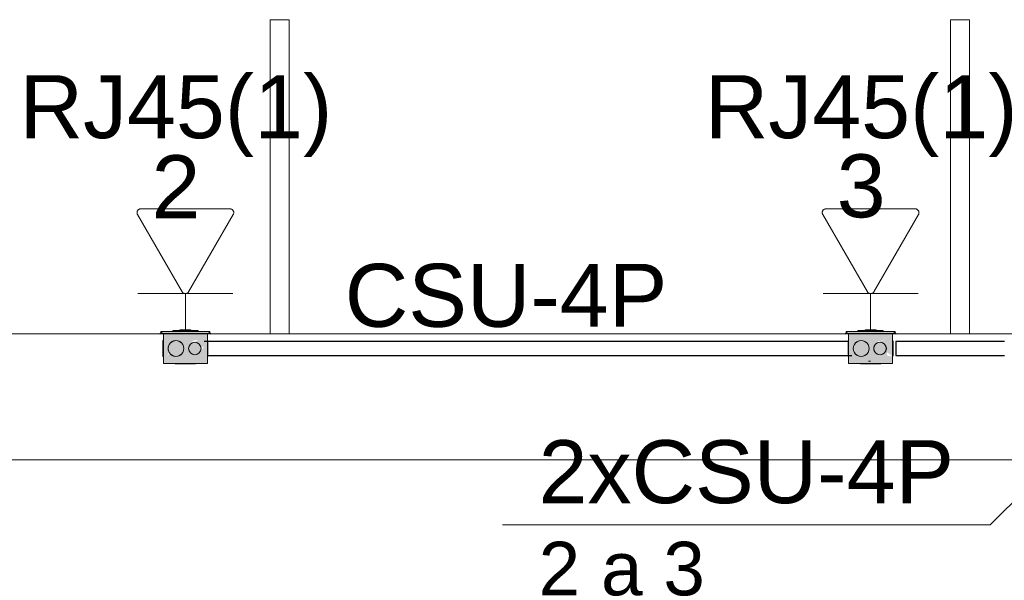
# Model space of a CAD drawing. Header units: millimetres. Extents: x 4476663 to 4477054, y -30323851 to -30323414.
# Tile 229 of 256: x 4476925.61 to 4476928.73, y -30323537.37 to -30323535.59. Entities that reach past the tile are written whole.
import ezdxf

# ---------------------------------------------------------------- set-up
doc = ezdxf.new("R2010")
doc.units = ezdxf.units.MM
doc.linetypes.add('NULL', pattern=[0])
for name, color, linetype, lineweight in [('CE-Caixa', 9, 'Continuous', 18), ('CE-Condutos (Baixa)', 6, 'Continuous', 25), ('CE-PT Dados', 7, 'Continuous', 5), ('CE-Textos fios', 7, 'Continuous', 9), ('IFC-Caixa de passagem-Contorno', 44, 'Continuous', 5), ('IFC-Parede padrão-Contorno', 44, 'Continuous', 5), ('IFC-Parede-Contorno', 42, 'Continuous', 5), ('Textos', 7, 'Continuous', 9)]:
    doc.layers.add(name, color=color, linetype=linetype, lineweight=lineweight)
doc.styles.add('ARIAL', font='arial.ttf')

msp = doc.modelspace()

# ---------------------------------------------------------------- hatches: boundary and pattern name
at = {"layer": 'CE-Caixa', "linetype": 'Continuous'}
for points in [[(4476926.2049, -30323536.5798), (4476926.0589, -30323536.5798), (4476926.052, -30323536.5858), (4476926.212, -30323536.5858)], [(4476926.1561, -30323536.6083), (4476926.1724, -30323536.6058), (4476926.2019, -30323536.5858), (4476926.0619, -30323536.5858), (4476926.0619, -30323536.6808), (4476926.0944, -30323536.6587), (4476926.0787, -30323536.6505), (4476926.0743, -30323536.6583), (4476926.0905, -30323536.6083), (4476926.0943, -30323536.6222), (4476926.102, -30323536.6083), (4476926.1144, -30323536.6195), (4476926.1216, -30323536.6186), (4476926.1154, -30323536.644), (4476926.1423, -30323536.6262)], [(4476926.1069, -30323536.6552), (4476926.0991, -30323536.6555), (4476926.0619, -30323536.6808), (4476926.2019, -30323536.6808), (4476926.2019, -30323536.6276), (4476926.195, -30323536.6227), (4476926.1827, -30323536.6396), (4476926.1814, -30323536.6292), (4476926.2019, -30323536.6276), (4476926.2019, -30323536.6137), (4476926.1967, -30323536.601), (4476926.1943, -30323536.6083), (4476926.2019, -30323536.6083), (4476926.2019, -30323536.5858), (4476926.1069, -30323536.6502), (4476926.1069, -30323536.6552), (4476926.1324, -30323536.6356)], [(4476926.1494, -30323536.5798), (4476926.1723, -30323536.5758), (4476926.0915, -30323536.5758), (4476926.0915, -30323536.5798)], [(4476926.1144, -30323536.5758), (4476926.1472, -30323536.5758), (4476926.1494, -30323536.5738), (4476926.1144, -30323536.5738)], [(4476928.3815, -30323536.5798), (4476928.2355, -30323536.5798), (4476928.2286, -30323536.5858), (4476928.3886, -30323536.5858)], [(4476928.3329, -30323536.6095), (4476928.3385, -30323536.6118), (4476928.3785, -30323536.5858), (4476928.2385, -30323536.5858), (4476928.2385, -30323536.6808), (4476928.2717, -30323536.6583), (4476928.2612, -30323536.6437), (4476928.2553, -30323536.6462), (4476928.2672, -30323536.6083), (4476928.291, -30323536.611), (4476928.2922, -30323536.6439), (4476928.319, -30323536.6262)], [(4476928.3473, -30323536.6544), (4476928.3619, -30323536.6589), (4476928.3601, -30323536.6453), (4476928.3785, -30323536.6586), (4476928.3785, -30323536.5858), (4476928.3405, -30323536.6116), (4476928.3519, -30323536.648), (4476928.3569, -30323536.6257), (4476928.3559, -30323536.6433), (4476928.3359, -30323536.6529), (4476928.3405, -30323536.6116), (4476928.2888, -30323536.6467), (4476928.2885, -30323536.6599), (4476928.2765, -30323536.655), (4476928.2385, -30323536.6808), (4476928.3785, -30323536.6808), (4476928.3785, -30323536.6586)], [(4476928.3489, -30323536.5758), (4476928.2681, -30323536.5758), (4476928.2681, -30323536.5798), (4476928.3195, -30323536.5798)], [(4476928.3239, -30323536.5758), (4476928.326, -30323536.5738), (4476928.291, -30323536.5738), (4476928.291, -30323536.5758)], [(4476926.1084, -30323536.6574), (4476926.1236, -30323536.6458), (4476926.1261, -30323536.6268), (4476926.1144, -30323536.6116), (4476926.0954, -30323536.6091), (4476926.0803, -30323536.6208), (4476926.0778, -30323536.6397), (4476926.0894, -30323536.6549)], [(4476926.1792, -30323536.6433), (4476926.1792, -30323536.6233), (4476926.1619, -30323536.6133), (4476926.1446, -30323536.6233), (4476926.1446, -30323536.6433), (4476926.1619, -30323536.6533)], [(4476928.285, -30323536.6574), (4476928.3002, -30323536.6458), (4476928.3027, -30323536.6268), (4476928.291, -30323536.6116), (4476928.2721, -30323536.6091), (4476928.2569, -30323536.6208), (4476928.2544, -30323536.6397), (4476928.266, -30323536.6549)], [(4476928.3559, -30323536.6433), (4476928.3559, -30323536.6233), (4476928.3385, -30323536.6133), (4476928.3212, -30323536.6233), (4476928.3212, -30323536.6433), (4476928.3385, -30323536.6533)], [(4476926.1569, -30323536.6822), (4476926.1569, -30323536.6808), (4476926.1069, -30323536.6822)]]:
    msp.add_hatch(color=163, dxfattribs=at).paths.add_polyline_path(points)

# ---------------------------------------------------------------- linework, layer by layer
at = {"layer": 'CE-Caixa'}
for p, q in [((4476926.0589, -30323536.5798), (4476926.052, -30323536.5858)), ((4476926.052, -30323536.5858), (4476926.0619, -30323536.5858)), ((4476926.0915, -30323536.5798), (4476926.0589, -30323536.5798)), ((4476926.0619, -30323536.5858), (4476926.0915, -30323536.5858)), ((4476926.0619, -30323536.5858), (4476926.0619, -30323536.6001)), ((4476926.0695, -30323536.5858), (4476926.0619, -30323536.5858)), ((4476926.0915, -30323536.5858), (4476926.0695, -30323536.5858)), ((4476926.0915, -30323536.5758), (4476926.0915, -30323536.5798)), ((4476926.1144, -30323536.5758), (4476926.0915, -30323536.5758)), ((4476926.1144, -30323536.5798), (4476926.0915, -30323536.5798)), ((4476926.0915, -30323536.5858), (4476926.1144, -30323536.5858)), ((4476926.0988, -30323536.5858), (4476926.0915, -30323536.5858)), ((4476926.1144, -30323536.5858), (4476926.0988, -30323536.5858)), ((4476926.1494, -30323536.5738), (4476926.1144, -30323536.5738)), ((4476926.1144, -30323536.5738), (4476926.1144, -30323536.5758)), ((4476926.1494, -30323536.5758), (4476926.1144, -30323536.5758)), ((4476926.1494, -30323536.5798), (4476926.1144, -30323536.5798)), ((4476926.1144, -30323536.5858), (4476926.1494, -30323536.5858)), ((4476926.1494, -30323536.5858), (4476926.1144, -30323536.5858)), ((4476926.1494, -30323536.5758), (4476926.1494, -30323536.5738)), ((4476926.1723, -30323536.5758), (4476926.1494, -30323536.5758)), ((4476926.1723, -30323536.5798), (4476926.1494, -30323536.5798)), ((4476926.1494, -30323536.5858), (4476926.1723, -30323536.5858)), ((4476926.1601, -30323536.5858), (4476926.1494, -30323536.5858)), ((4476926.1723, -30323536.5858), (4476926.1601, -30323536.5858)), ((4476926.1723, -30323536.5798), (4476926.1723, -30323536.5758)), ((4476926.2049, -30323536.5798), (4476926.1723, -30323536.5798)), ((4476926.1723, -30323536.5858), (4476926.2019, -30323536.5858)), ((4476926.1734, -30323536.5858), (4476926.1723, -30323536.5858)), ((4476926.1912, -30323536.5858), (4476926.1734, -30323536.5858)), ((4476926.2019, -30323536.5858), (4476926.1912, -30323536.5858)), ((4476926.2019, -30323536.5858), (4476926.212, -30323536.5858)), ((4476926.2019, -30323536.5886), (4476926.2019, -30323536.5858)), ((4476926.212, -30323536.5858), (4476926.2049, -30323536.5798)), ((4476928.2355, -30323536.5798), (4476928.2286, -30323536.5858)), ((4476928.2286, -30323536.5858), (4476928.2385, -30323536.5858)), ((4476928.2681, -30323536.5798), (4476928.2355, -30323536.5798)), ((4476928.2385, -30323536.5858), (4476928.2681, -30323536.5858)), ((4476928.2385, -30323536.5858), (4476928.2385, -30323536.6001)), ((4476928.2461, -30323536.5858), (4476928.2385, -30323536.5858)), ((4476928.2486, -30323536.5858), (4476928.2461, -30323536.5858)), ((4476928.2681, -30323536.5858), (4476928.2486, -30323536.5858)), ((4476928.2681, -30323536.5758), (4476928.2681, -30323536.5798)), ((4476928.291, -30323536.5758), (4476928.2681, -30323536.5758)), ((4476928.291, -30323536.5798), (4476928.2681, -30323536.5798)), ((4476928.2681, -30323536.5858), (4476928.291, -30323536.5858)), ((4476928.2755, -30323536.5858), (4476928.2681, -30323536.5858)), ((4476928.291, -30323536.5858), (4476928.2755, -30323536.5858)), ((4476928.291, -30323536.5738), (4476928.291, -30323536.5758)), ((4476928.326, -30323536.5738), (4476928.291, -30323536.5738)), ((4476928.326, -30323536.5758), (4476928.291, -30323536.5758)), ((4476928.326, -30323536.5798), (4476928.291, -30323536.5798)), ((4476928.291, -30323536.5858), (4476928.326, -30323536.5858)), ((4476928.326, -30323536.5858), (4476928.291, -30323536.5858)), ((4476928.326, -30323536.5758), (4476928.326, -30323536.5738)), ((4476928.3489, -30323536.5758), (4476928.326, -30323536.5758)), ((4476928.3489, -30323536.5798), (4476928.326, -30323536.5798)), ((4476928.326, -30323536.5858), (4476928.3489, -30323536.5858)), ((4476928.3367, -30323536.5858), (4476928.326, -30323536.5858)), ((4476928.3489, -30323536.5858), (4476928.3367, -30323536.5858)), ((4476928.3489, -30323536.5798), (4476928.3489, -30323536.5758)), ((4476928.3815, -30323536.5798), (4476928.3489, -30323536.5798)), ((4476928.3489, -30323536.5858), (4476928.3785, -30323536.5858)), ((4476928.35, -30323536.5858), (4476928.3489, -30323536.5858)), ((4476928.3678, -30323536.5858), (4476928.35, -30323536.5858)), ((4476928.3785, -30323536.5858), (4476928.3678, -30323536.5858)), ((4476928.3785, -30323536.5858), (4476928.3886, -30323536.5858)), ((4476928.3785, -30323536.5885), (4476928.3785, -30323536.5858)), ((4476928.3886, -30323536.5858), (4476928.3815, -30323536.5798)), ((4476926.0603, -30323536.6083), (4476926.0603, -30323536.6091)), ((4476926.0619, -30323536.6083), (4476926.0603, -30323536.6083)), ((4476926.0603, -30323536.6091), (4476926.0603, -30323536.6116)), ((4476926.0603, -30323536.6116), (4476926.0603, -30323536.6156)), ((4476926.0603, -30323536.6156), (4476926.0603, -30323536.6208)), ((4476926.0619, -30323536.6001), (4476926.0619, -30323536.6058)), ((4476926.0619, -30323536.6058), (4476926.0619, -30323536.6083)), ((4476926.0619, -30323536.6083), (4476926.0619, -30323536.6265)), ((4476926.0842, -30323536.6156), (4476926.0803, -30323536.6208)), ((4476926.0894, -30323536.6116), (4476926.0842, -30323536.6156)), ((4476926.0954, -30323536.6091), (4476926.0894, -30323536.6116)), ((4476926.1019, -30323536.6083), (4476926.0954, -30323536.6091)), ((4476926.1084, -30323536.6091), (4476926.1019, -30323536.6083)), ((4476926.1144, -30323536.6116), (4476926.1084, -30323536.6091)), ((4476926.1196, -30323536.6156), (4476926.1144, -30323536.6116)), ((4476926.1236, -30323536.6208), (4476926.1196, -30323536.6156)), ((4476926.1519, -30323536.6159), (4476926.1478, -30323536.6191)), ((4476926.1567, -30323536.614), (4476926.1519, -30323536.6159)), ((4476926.1619, -30323536.6133), (4476926.1567, -30323536.614)), ((4476926.1671, -30323536.614), (4476926.1619, -30323536.6133)), ((4476926.1719, -30323536.6159), (4476926.1671, -30323536.614)), ((4476926.176, -30323536.6191), (4476926.1719, -30323536.6159)), ((4476926.2019, -30323536.6083), (4476926.2019, -30323536.5886)), ((4476926.2019, -30323536.611), (4476926.2019, -30323536.6083)), ((4476926.2035, -30323536.6083), (4476926.2019, -30323536.6083)), ((4476926.2019, -30323536.6137), (4476926.2019, -30323536.611)), ((4476926.2019, -30323536.6276), (4476926.2019, -30323536.6137)), ((4476926.2035, -30323536.6091), (4476926.2035, -30323536.6083)), ((4476926.2035, -30323536.611), (4476926.2035, -30323536.6091)), ((4476926.2035, -30323536.6116), (4476926.2035, -30323536.611)), ((4476926.2035, -30323536.6156), (4476926.2035, -30323536.6116)), ((4476926.2035, -30323536.6208), (4476926.2035, -30323536.6156)), ((4476928.2369, -30323536.6083), (4476928.2369, -30323536.6091)), ((4476928.2385, -30323536.6083), (4476928.2369, -30323536.6083)), ((4476928.2369, -30323536.6091), (4476928.2369, -30323536.611)), ((4476928.2369, -30323536.611), (4476928.2369, -30323536.6116)), ((4476928.2369, -30323536.6116), (4476928.2369, -30323536.6156)), ((4476928.2369, -30323536.6156), (4476928.2369, -30323536.6208)), ((4476928.2385, -30323536.6001), (4476928.2385, -30323536.6058)), ((4476928.2385, -30323536.6058), (4476928.2385, -30323536.6083)), ((4476928.2385, -30323536.6083), (4476928.2385, -30323536.611)), ((4476928.2385, -30323536.611), (4476928.2385, -30323536.6265)), ((4476928.2609, -30323536.6156), (4476928.2569, -30323536.6208)), ((4476928.266, -30323536.6116), (4476928.2609, -30323536.6156)), ((4476928.2721, -30323536.6091), (4476928.266, -30323536.6116)), ((4476928.2785, -30323536.6083), (4476928.2721, -30323536.6091)), ((4476928.285, -30323536.6091), (4476928.2785, -30323536.6083)), ((4476928.291, -30323536.6116), (4476928.285, -30323536.6091)), ((4476928.2962, -30323536.6156), (4476928.291, -30323536.6116)), ((4476928.3002, -30323536.6208), (4476928.2962, -30323536.6156)), ((4476928.3285, -30323536.6159), (4476928.3244, -30323536.6191)), ((4476928.3334, -30323536.614), (4476928.3285, -30323536.6159)), ((4476928.3385, -30323536.6133), (4476928.3334, -30323536.614)), ((4476928.3437, -30323536.614), (4476928.3385, -30323536.6133)), ((4476928.3485, -30323536.6159), (4476928.3437, -30323536.614)), ((4476928.3527, -30323536.6191), (4476928.3485, -30323536.6159)), ((4476928.3785, -30323536.6137), (4476928.3785, -30323536.5885)), ((4476928.3785, -30323536.6275), (4476928.3785, -30323536.6137)), ((4476928.3801, -30323536.6116), (4476928.3801, -30323536.6091)), ((4476928.3801, -30323536.6156), (4476928.3801, -30323536.6116)), ((4476928.3801, -30323536.6208), (4476928.3801, -30323536.6156)), ((4476926.0603, -30323536.6208), (4476926.0603, -30323536.6268)), ((4476926.0603, -30323536.6268), (4476926.0603, -30323536.6333)), ((4476926.0603, -30323536.6333), (4476926.0603, -30323536.6397)), ((4476926.0603, -30323536.6397), (4476926.0603, -30323536.6458)), ((4476926.0603, -30323536.6458), (4476926.0603, -30323536.6509)), ((4476926.0619, -30323536.6265), (4476926.0619, -30323536.6338)), ((4476926.0619, -30323536.6338), (4476926.0619, -30323536.6435)), ((4476926.0619, -30323536.6435), (4476926.0619, -30323536.6531)), ((4476926.0778, -30323536.6268), (4476926.0769, -30323536.6333)), ((4476926.0769, -30323536.6333), (4476926.0778, -30323536.6397)), ((4476926.0803, -30323536.6208), (4476926.0778, -30323536.6268)), ((4476926.0778, -30323536.6397), (4476926.0803, -30323536.6458)), ((4476926.0803, -30323536.6458), (4476926.0842, -30323536.6509)), ((4476926.1196, -30323536.6509), (4476926.1236, -30323536.6458)), ((4476926.1261, -30323536.6268), (4476926.1236, -30323536.6208)), ((4476926.1236, -30323536.6458), (4476926.1261, -30323536.6397)), ((4476926.1269, -30323536.6333), (4476926.1261, -30323536.6268)), ((4476926.1261, -30323536.6397), (4476926.1269, -30323536.6333)), ((4476926.1426, -30323536.6281), (4476926.1419, -30323536.6333)), ((4476926.1419, -30323536.6333), (4476926.1426, -30323536.6384)), ((4476926.1446, -30323536.6233), (4476926.1426, -30323536.6281)), ((4476926.1426, -30323536.6384), (4476926.1446, -30323536.6433)), ((4476926.1478, -30323536.6191), (4476926.1446, -30323536.6233)), ((4476926.1446, -30323536.6433), (4476926.1478, -30323536.6474)), ((4476926.1478, -30323536.6474), (4476926.1519, -30323536.6506)), ((4476926.1719, -30323536.6506), (4476926.176, -30323536.6474)), ((4476926.1792, -30323536.6233), (4476926.176, -30323536.6191)), ((4476926.176, -30323536.6474), (4476926.1792, -30323536.6433)), ((4476926.1812, -30323536.6281), (4476926.1792, -30323536.6233)), ((4476926.1792, -30323536.6433), (4476926.1812, -30323536.6384)), ((4476926.1819, -30323536.6333), (4476926.1812, -30323536.6281)), ((4476926.1812, -30323536.6384), (4476926.1819, -30323536.6333)), ((4476926.2019, -30323536.6555), (4476926.2019, -30323536.6276)), ((4476926.2035, -30323536.6268), (4476926.2035, -30323536.6208)), ((4476926.2035, -30323536.6333), (4476926.2035, -30323536.6268)), ((4476926.2035, -30323536.6397), (4476926.2035, -30323536.6333)), ((4476926.2035, -30323536.6458), (4476926.2035, -30323536.6397)), ((4476926.2035, -30323536.6509), (4476926.2035, -30323536.6458)), ((4476928.2369, -30323536.6208), (4476928.2369, -30323536.6268)), ((4476928.2369, -30323536.6268), (4476928.2369, -30323536.6333)), ((4476928.2369, -30323536.6333), (4476928.2369, -30323536.6397)), ((4476928.2369, -30323536.6397), (4476928.2369, -30323536.6458)), ((4476928.2369, -30323536.6458), (4476928.2369, -30323536.6509)), ((4476928.2385, -30323536.6265), (4476928.2385, -30323536.6531)), ((4476928.2544, -30323536.6268), (4476928.2535, -30323536.6333)), ((4476928.2535, -30323536.6333), (4476928.2544, -30323536.6397)), ((4476928.2569, -30323536.6208), (4476928.2544, -30323536.6268)), ((4476928.2544, -30323536.6397), (4476928.2569, -30323536.6458)), ((4476928.2569, -30323536.6458), (4476928.2609, -30323536.6509)), ((4476928.2962, -30323536.6509), (4476928.3002, -30323536.6458)), ((4476928.3027, -30323536.6268), (4476928.3002, -30323536.6208)), ((4476928.3002, -30323536.6458), (4476928.3027, -30323536.6397)), ((4476928.3035, -30323536.6333), (4476928.3027, -30323536.6268)), ((4476928.3027, -30323536.6397), (4476928.3035, -30323536.6333)), ((4476928.3192, -30323536.6281), (4476928.3185, -30323536.6333)), ((4476928.3185, -30323536.6333), (4476928.3192, -30323536.6384)), ((4476928.3212, -30323536.6233), (4476928.3192, -30323536.6281)), ((4476928.3192, -30323536.6384), (4476928.3212, -30323536.6433)), ((4476928.3244, -30323536.6191), (4476928.3212, -30323536.6233)), ((4476928.3212, -30323536.6433), (4476928.3244, -30323536.6474)), ((4476928.3244, -30323536.6474), (4476928.3285, -30323536.6506)), ((4476928.3485, -30323536.6506), (4476928.3527, -30323536.6474)), ((4476928.3559, -30323536.6233), (4476928.3527, -30323536.6191)), ((4476928.3527, -30323536.6474), (4476928.3559, -30323536.6433)), ((4476928.3579, -30323536.6281), (4476928.3559, -30323536.6233)), ((4476928.3559, -30323536.6433), (4476928.3579, -30323536.6384)), ((4476928.3585, -30323536.6333), (4476928.3579, -30323536.6281)), ((4476928.3579, -30323536.6384), (4476928.3585, -30323536.6333)), ((4476928.3785, -30323536.648), (4476928.3785, -30323536.6275)), ((4476928.3785, -30323536.6586), (4476928.3785, -30323536.648)), ((4476928.3801, -30323536.6268), (4476928.3801, -30323536.6208)), ((4476928.3801, -30323536.6333), (4476928.3801, -30323536.6268)), ((4476928.3801, -30323536.6397), (4476928.3801, -30323536.6333)), ((4476928.3801, -30323536.6458), (4476928.3801, -30323536.6397)), ((4476928.3801, -30323536.6509), (4476928.3801, -30323536.6458)), ((4476926.0603, -30323536.6509), (4476926.0603, -30323536.6549)), ((4476926.0603, -30323536.6549), (4476926.0603, -30323536.6574)), ((4476926.0603, -30323536.6574), (4476926.0603, -30323536.6583)), ((4476926.0603, -30323536.6583), (4476926.0619, -30323536.6583)), ((4476926.0619, -30323536.6531), (4476926.0619, -30323536.6583)), ((4476926.0619, -30323536.6583), (4476926.0619, -30323536.6808)), ((4476926.0842, -30323536.6509), (4476926.0894, -30323536.6549)), ((4476926.0894, -30323536.6549), (4476926.0954, -30323536.6574)), ((4476926.0954, -30323536.6574), (4476926.1019, -30323536.6583)), ((4476926.1019, -30323536.6583), (4476926.1084, -30323536.6574)), ((4476926.1084, -30323536.6574), (4476926.1144, -30323536.6549)), ((4476926.1144, -30323536.6549), (4476926.1196, -30323536.6509)), ((4476926.1519, -30323536.6506), (4476926.1567, -30323536.6526)), ((4476926.1567, -30323536.6526), (4476926.1619, -30323536.6533)), ((4476926.1619, -30323536.6533), (4476926.1671, -30323536.6526)), ((4476926.1671, -30323536.6526), (4476926.1719, -30323536.6506)), ((4476926.2019, -30323536.6583), (4476926.2019, -30323536.6555)), ((4476926.2019, -30323536.6738), (4476926.2019, -30323536.6583)), ((4476926.2019, -30323536.6583), (4476926.2035, -30323536.6583)), ((4476926.2019, -30323536.6808), (4476926.2019, -30323536.6738)), ((4476926.2035, -30323536.6549), (4476926.2035, -30323536.6509)), ((4476926.2035, -30323536.6555), (4476926.2035, -30323536.6549)), ((4476926.2035, -30323536.6574), (4476926.2035, -30323536.6555)), ((4476926.2035, -30323536.6583), (4476926.2035, -30323536.6574)), ((4476928.2369, -30323536.6509), (4476928.2369, -30323536.6549)), ((4476928.2369, -30323536.6549), (4476928.2369, -30323536.6555)), ((4476928.2369, -30323536.6555), (4476928.2369, -30323536.6574)), ((4476928.2369, -30323536.6574), (4476928.2369, -30323536.6583)), ((4476928.2369, -30323536.6583), (4476928.2385, -30323536.6583)), ((4476928.2385, -30323536.6531), (4476928.2385, -30323536.6555)), ((4476928.2385, -30323536.6555), (4476928.2385, -30323536.6583)), ((4476928.2385, -30323536.6583), (4476928.2385, -30323536.6808)), ((4476928.2609, -30323536.6509), (4476928.266, -30323536.6549)), ((4476928.266, -30323536.6549), (4476928.2721, -30323536.6574)), ((4476928.2721, -30323536.6574), (4476928.2785, -30323536.6583)), ((4476928.2785, -30323536.6583), (4476928.285, -30323536.6574)), ((4476928.285, -30323536.6574), (4476928.291, -30323536.6549)), ((4476928.291, -30323536.6549), (4476928.2962, -30323536.6509)), ((4476928.3085, -30323536.6738), (4476928.3021, -30323536.6738)), ((4476928.3285, -30323536.6506), (4476928.3334, -30323536.6526)), ((4476928.3334, -30323536.6526), (4476928.3385, -30323536.6533)), ((4476928.3385, -30323536.6533), (4476928.3437, -30323536.6526)), ((4476928.3437, -30323536.6526), (4476928.3485, -30323536.6506)), ((4476928.3785, -30323536.6738), (4476928.3785, -30323536.6586)), ((4476928.3785, -30323536.6781), (4476928.3785, -30323536.6738)), ((4476928.3785, -30323536.6808), (4476928.3785, -30323536.6781)), ((4476928.3801, -30323536.6549), (4476928.3801, -30323536.6509)), ((4476928.3801, -30323536.6574), (4476928.3801, -30323536.6549)), ((4476926.0619, -30323536.6808), (4476926.0999, -30323536.6808)), ((4476926.0999, -30323536.6808), (4476926.1069, -30323536.6808)), ((4476926.0999, -30323536.6808), (4476926.0999, -30323536.6822)), ((4476926.0999, -30323536.6822), (4476926.101, -30323536.6822)), ((4476926.101, -30323536.6822), (4476926.1042, -30323536.6822)), ((4476926.1042, -30323536.6822), (4476926.1069, -30323536.6822)), ((4476926.1069, -30323536.6808), (4476926.1326, -30323536.6808)), ((4476926.1069, -30323536.6808), (4476926.1069, -30323536.6822)), ((4476926.1069, -30323536.6822), (4476926.1078, -30323536.6822)), ((4476926.1078, -30323536.6822), (4476926.1103, -30323536.6822)), ((4476926.1103, -30323536.6822), (4476926.1142, -30323536.6822)), ((4476926.1142, -30323536.6822), (4476926.1194, -30323536.6822)), ((4476926.1194, -30323536.6822), (4476926.1254, -30323536.6822)), ((4476926.1254, -30323536.6822), (4476926.1319, -30323536.6822)), ((4476926.1319, -30323536.6822), (4476926.1384, -30323536.6822)), ((4476926.1326, -30323536.6808), (4476926.1505, -30323536.6808)), ((4476926.1384, -30323536.6822), (4476926.1444, -30323536.6822)), ((4476926.1444, -30323536.6822), (4476926.1496, -30323536.6822)), ((4476926.1496, -30323536.6822), (4476926.1536, -30323536.6822)), ((4476926.1505, -30323536.6808), (4476926.1569, -30323536.6808)), ((4476926.1536, -30323536.6822), (4476926.1561, -30323536.6822)), ((4476926.1561, -30323536.6822), (4476926.1569, -30323536.6822)), ((4476926.1569, -30323536.6808), (4476926.1637, -30323536.6808)), ((4476926.1569, -30323536.6822), (4476926.1569, -30323536.6808)), ((4476926.1569, -30323536.6822), (4476926.1596, -30323536.6822)), ((4476926.1596, -30323536.6822), (4476926.1628, -30323536.6822)), ((4476926.1628, -30323536.6822), (4476926.1639, -30323536.6822)), ((4476926.1637, -30323536.6808), (4476926.1639, -30323536.6808)), ((4476926.1639, -30323536.6808), (4476926.1757, -30323536.6808)), ((4476926.1639, -30323536.6822), (4476926.1639, -30323536.6808)), ((4476926.1757, -30323536.6808), (4476926.1881, -30323536.6808)), ((4476926.1881, -30323536.6808), (4476926.1912, -30323536.6808)), ((4476926.1912, -30323536.6808), (4476926.192, -30323536.6808)), ((4476926.192, -30323536.6808), (4476926.1943, -30323536.6808)), ((4476926.1943, -30323536.6808), (4476926.2019, -30323536.6808)), ((4476928.2385, -30323536.6808), (4476928.2765, -30323536.6808)), ((4476928.2765, -30323536.6808), (4476928.2835, -30323536.6808)), ((4476928.2765, -30323536.6808), (4476928.2765, -30323536.6822)), ((4476928.2765, -30323536.6822), (4476928.2776, -30323536.6822)), ((4476928.2776, -30323536.6822), (4476928.2808, -30323536.6822)), ((4476928.2808, -30323536.6822), (4476928.2835, -30323536.6822)), ((4476928.2835, -30323536.6808), (4476928.3093, -30323536.6808)), ((4476928.2835, -30323536.6808), (4476928.2835, -30323536.6822)), ((4476928.2835, -30323536.6822), (4476928.2844, -30323536.6822)), ((4476928.2844, -30323536.6822), (4476928.2869, -30323536.6822)), ((4476928.2869, -30323536.6822), (4476928.2909, -30323536.6822)), ((4476928.2909, -30323536.6822), (4476928.296, -30323536.6822)), ((4476928.296, -30323536.6822), (4476928.3021, -30323536.6822)), ((4476928.3021, -30323536.6822), (4476928.3085, -30323536.6822)), ((4476928.3085, -30323536.6822), (4476928.315, -30323536.6822)), ((4476928.3093, -30323536.6808), (4476928.3271, -30323536.6808)), ((4476928.315, -30323536.6822), (4476928.321, -30323536.6822)), ((4476928.321, -30323536.6822), (4476928.3262, -30323536.6822)), ((4476928.3262, -30323536.6822), (4476928.3302, -30323536.6822)), ((4476928.3271, -30323536.6808), (4476928.3335, -30323536.6808)), ((4476928.3302, -30323536.6822), (4476928.3327, -30323536.6822)), ((4476928.3327, -30323536.6822), (4476928.3335, -30323536.6822)), ((4476928.3335, -30323536.6808), (4476928.3403, -30323536.6808)), ((4476928.3335, -30323536.6822), (4476928.3335, -30323536.6808)), ((4476928.3335, -30323536.6822), (4476928.3363, -30323536.6822)), ((4476928.3363, -30323536.6822), (4476928.3395, -30323536.6822)), ((4476928.3395, -30323536.6822), (4476928.3405, -30323536.6822)), ((4476928.3403, -30323536.6808), (4476928.3405, -30323536.6808)), ((4476928.3405, -30323536.6808), (4476928.3523, -30323536.6808)), ((4476928.3405, -30323536.6822), (4476928.3405, -30323536.6808)), ((4476928.3523, -30323536.6808), (4476928.3648, -30323536.6808)), ((4476928.3648, -30323536.6808), (4476928.3678, -30323536.6808)), ((4476928.3678, -30323536.6808), (4476928.3709, -30323536.6808)), ((4476928.3709, -30323536.6808), (4476928.3785, -30323536.6808))]:
    msp.add_line(p, q, dxfattribs=at)
at = {"layer": 'CE-Condutos (Baixa)'}
for p, q in [((4476928.2369, -30323536.611), (4476926.192, -30323536.611)), ((4476928.3886, -30323536.611), (4476928.3886, -30323536.612)), ((4476928.4766, -30323536.611), (4476928.3886, -30323536.611)), ((4476928.3886, -30323536.612), (4476928.3886, -30323536.6166)), ((4476928.3886, -30323536.6166), (4476928.3886, -30323536.6242)), ((4476928.5682, -30323536.611), (4476928.4766, -30323536.611)), ((4476928.6539, -30323536.611), (4476928.5682, -30323536.611)), ((4476928.7339, -30323536.611), (4476928.6539, -30323536.611)), ((4476928.3886, -30323536.6242), (4476928.3886, -30323536.6333)), ((4476928.3886, -30323536.6333), (4476928.3886, -30323536.6424)), ((4476928.3886, -30323536.6424), (4476928.3886, -30323536.6499)), ((4476926.2035, -30323536.6555), (4476928.2486, -30323536.6555)), ((4476928.3886, -30323536.6499), (4476928.3886, -30323536.6546)), ((4476928.3886, -30323536.6546), (4476928.3886, -30323536.6555)), ((4476928.3886, -30323536.6555), (4476928.4766, -30323536.6555)), ((4476928.4766, -30323536.6555), (4476928.5682, -30323536.6555)), ((4476928.5682, -30323536.6555), (4476928.6539, -30323536.6555)), ((4476928.6539, -30323536.6555), (4476928.7339, -30323536.6555))]:
    msp.add_line(p, q, dxfattribs=at)
at = {"layer": 'CE-PT Dados'}
for p, q in [((4476926.1215, -30323536.4531), (4476925.9798, -30323536.2077)), ((4476925.9902, -30323536.1897), (4476926.2735, -30323536.1898)), ((4476926.2839, -30323536.2078), (4476926.1423, -30323536.4531)), ((4476928.2982, -30323536.4531), (4476928.1565, -30323536.2077)), ((4476928.1669, -30323536.1897), (4476928.4501, -30323536.1898)), ((4476928.4605, -30323536.2078), (4476928.3189, -30323536.4531)), ((4476926.1319, -30323536.4591), (4476925.9807, -30323536.4591)), ((4476926.1319, -30323536.4591), (4476926.1319, -30323536.5797)), ((4476926.1319, -30323536.4591), (4476926.2831, -30323536.4591)), ((4476928.3085, -30323536.4591), (4476928.1573, -30323536.4591)), ((4476928.3085, -30323536.4591), (4476928.3085, -30323536.5797)), ((4476928.3085, -30323536.4591), (4476928.4598, -30323536.4591))]:
    msp.add_line(p, q, dxfattribs=at)
for points in [[(4476925.9902, -30323536.1897), (4476925.9888, -30323536.1898), (4476925.9875, -30323536.19), (4476925.9861, -30323536.1904), (4476925.9849, -30323536.1909), (4476925.9836, -30323536.1916), (4476925.9825, -30323536.1925), (4476925.9815, -30323536.1934), (4476925.9806, -30323536.1945), (4476925.9798, -30323536.1957), (4476925.9792, -30323536.1969), (4476925.9787, -30323536.1982), (4476925.9784, -30323536.1996), (4476925.9783, -30323536.201), (4476925.9783, -30323536.2024), (4476925.9784, -30323536.2038), (4476925.9787, -30323536.2051), (4476925.9792, -30323536.2064), (4476925.9798, -30323536.2077)], [(4476926.2839, -30323536.2078), (4476926.2845, -30323536.2066), (4476926.285, -30323536.2053), (4476926.2853, -30323536.2039), (4476926.2855, -30323536.2025), (4476926.2855, -30323536.2011), (4476926.2853, -30323536.1997), (4476926.285, -30323536.1984), (4476926.2845, -30323536.1971), (4476926.2839, -30323536.1958), (4476926.2831, -30323536.1946), (4476926.2822, -30323536.1936), (4476926.2812, -30323536.1926), (4476926.2801, -30323536.1918), (4476926.2789, -30323536.1911), (4476926.2776, -30323536.1905), (4476926.2763, -30323536.1901), (4476926.2749, -30323536.1899), (4476926.2735, -30323536.1898)], [(4476928.1669, -30323536.1897), (4476928.1655, -30323536.1898), (4476928.1641, -30323536.19), (4476928.1628, -30323536.1904), (4476928.1615, -30323536.1909), (4476928.1603, -30323536.1916), (4476928.1592, -30323536.1925), (4476928.1581, -30323536.1934), (4476928.1572, -30323536.1945), (4476928.1565, -30323536.1957), (4476928.1559, -30323536.1969), (4476928.1554, -30323536.1982), (4476928.1551, -30323536.1996), (4476928.1549, -30323536.201), (4476928.1549, -30323536.2024), (4476928.1551, -30323536.2038), (4476928.1554, -30323536.2051), (4476928.1559, -30323536.2064), (4476928.1565, -30323536.2077)], [(4476928.4605, -30323536.2078), (4476928.4612, -30323536.2066), (4476928.4616, -30323536.2053), (4476928.462, -30323536.2039), (4476928.4621, -30323536.2025), (4476928.4621, -30323536.2011), (4476928.462, -30323536.1997), (4476928.4616, -30323536.1984), (4476928.4612, -30323536.1971), (4476928.4605, -30323536.1958), (4476928.4598, -30323536.1946), (4476928.4589, -30323536.1936), (4476928.4578, -30323536.1926), (4476928.4567, -30323536.1918), (4476928.4555, -30323536.1911), (4476928.4542, -30323536.1905), (4476928.4529, -30323536.1901), (4476928.4515, -30323536.1899), (4476928.4501, -30323536.1898)], [(4476926.1215, -30323536.4531), (4476926.1223, -30323536.4542), (4476926.1232, -30323536.4553), (4476926.1242, -30323536.4563), (4476926.1253, -30323536.4571), (4476926.1265, -30323536.4578), (4476926.1278, -30323536.4583), (4476926.1291, -30323536.4587), (4476926.1305, -30323536.459), (4476926.1319, -30323536.4591), (4476926.1333, -30323536.459), (4476926.1347, -30323536.4587), (4476926.136, -30323536.4583), (4476926.1373, -30323536.4578), (4476926.1385, -30323536.4571), (4476926.1396, -30323536.4563), (4476926.1406, -30323536.4553), (4476926.1415, -30323536.4542), (4476926.1423, -30323536.4531)], [(4476928.2982, -30323536.4531), (4476928.2989, -30323536.4542), (4476928.2998, -30323536.4553), (4476928.3008, -30323536.4563), (4476928.3019, -30323536.4571), (4476928.3032, -30323536.4578), (4476928.3044, -30323536.4583), (4476928.3058, -30323536.4587), (4476928.3072, -30323536.459), (4476928.3085, -30323536.4591), (4476928.3099, -30323536.459), (4476928.3113, -30323536.4587), (4476928.3126, -30323536.4583), (4476928.3139, -30323536.4578), (4476928.3151, -30323536.4571), (4476928.3163, -30323536.4563), (4476928.3173, -30323536.4553), (4476928.3182, -30323536.4542), (4476928.3189, -30323536.4531)]]:
    msp.add_lwpolyline(points, dxfattribs=at)
at = {"layer": 'CE-Textos fios'}
for p in [(4476929.2482, -30323536.6333), (4476927.1397, -30323537.1933)]:
    msp.add_line(p, (4476928.6882, -30323537.1933), dxfattribs=at)
at = {"layer": 'IFC-Caixa de passagem-Contorno'}
for p, q in [((4476926.2099, -30323536.5797), (4476926.0539, -30323536.5797)), ((4476926.0539, -30323536.5797), (4476926.0539, -30323536.5857)), ((4476926.2099, -30323536.5857), (4476926.0539, -30323536.5857)), ((4476926.0619, -30323536.5857), (4476926.0619, -30323536.6807)), ((4476926.2019, -30323536.5857), (4476926.2019, -30323536.6807)), ((4476926.2099, -30323536.5797), (4476926.2099, -30323536.5857)), ((4476928.3865, -30323536.5797), (4476928.2305, -30323536.5797)), ((4476928.2305, -30323536.5797), (4476928.2305, -30323536.5857)), ((4476928.3865, -30323536.5857), (4476928.2305, -30323536.5857)), ((4476928.2385, -30323536.5857), (4476928.2385, -30323536.6807)), ((4476928.3785, -30323536.5857), (4476928.3785, -30323536.6807)), ((4476928.3865, -30323536.5797), (4476928.3865, -30323536.5857)), ((4476926.2019, -30323536.6807), (4476926.0619, -30323536.6807)), ((4476928.3785, -30323536.6807), (4476928.2385, -30323536.6807))]:
    msp.add_line(p, q, dxfattribs=at)
for centre, radius in [((4476926.1019, -30323536.6333), 0.025), ((4476926.1619, -30323536.6333), 0.0199), ((4476928.2785, -30323536.6333), 0.025), ((4476928.3385, -30323536.6333), 0.0199)]:
    msp.add_circle(centre, radius, dxfattribs=at)
at = {"layer": 'IFC-Parede padrão-Contorno', "color": 8, "lineweight": 5}
for p, q in [((4476926.4014, -30323536.587), (4476926.4014, -30323535.5893)), ((4476926.4014, -30323535.5893), (4476926.4614, -30323535.5893)), ((4476926.4614, -30323536.587), (4476926.4614, -30323535.5893)), ((4476928.5621, -30323536.587), (4476928.5621, -30323535.5893)), ((4476928.5621, -30323535.5893), (4476928.6221, -30323535.5893)), ((4476928.6221, -30323536.587), (4476928.6221, -30323535.5893))]:
    msp.add_line(p, q, dxfattribs=at)
at = {"layer": 'IFC-Parede-Contorno', "color": 8, "lineweight": 5}
for p, q in [((4476922.6507, -30323536.587), (4476927.7106, -30323536.587)), ((4476927.7106, -30323536.587), (4476937.7657, -30323536.587)), ((4476922.5905, -30323536.987), (4476927.6108, -30323536.987)), ((4476927.6108, -30323536.987), (4476927.7106, -30323536.987)), ((4476927.7106, -30323536.987), (4476928.2866, -30323536.987)), ((4476928.2866, -30323536.987), (4476937.7657, -30323536.987))]:
    msp.add_line(p, q, dxfattribs=at)

# ---------------------------------------------------------------- texts
at = {"layer": 'CE-Textos fios', "linetype": 'NULL', "attachment_point": 7, "line_spacing_factor": 0.6, "style": 'ARIAL'}
for s, insert, char_height, width in [('CSU-4P', (4476926.6382, -30323536.5673), 0.2, 2.049695), ('2xCSU-4P', (4476927.254, -30323537.1273), 0.2, 2.639939), ('2 a 3', (4476927.254, -30323537.4194), 0.17, 1.056021)]:
    msp.add_mtext(s, dxfattribs=dict(at, insert=insert, char_height=char_height, width=width))
at = {"layer": 'Textos', "linetype": 'NULL', "char_height": 0.2, "attachment_point": 8, "line_spacing_factor": 0.6, "style": 'ARIAL'}
for s, insert, width in [('RJ45(1)', (4476926.1019, -30323536.0257), 1.987195), ('RJ45(1)', (4476928.2785, -30323536.0257), 1.987195), ('2', (4476926.1019, -30323536.2197), 0.310671), ('3', (4476928.2785, -30323536.2197), 0.310671)]:
    msp.add_mtext(s, dxfattribs=dict(at, insert=insert, width=width))

doc.saveas('drawing.dxf')
